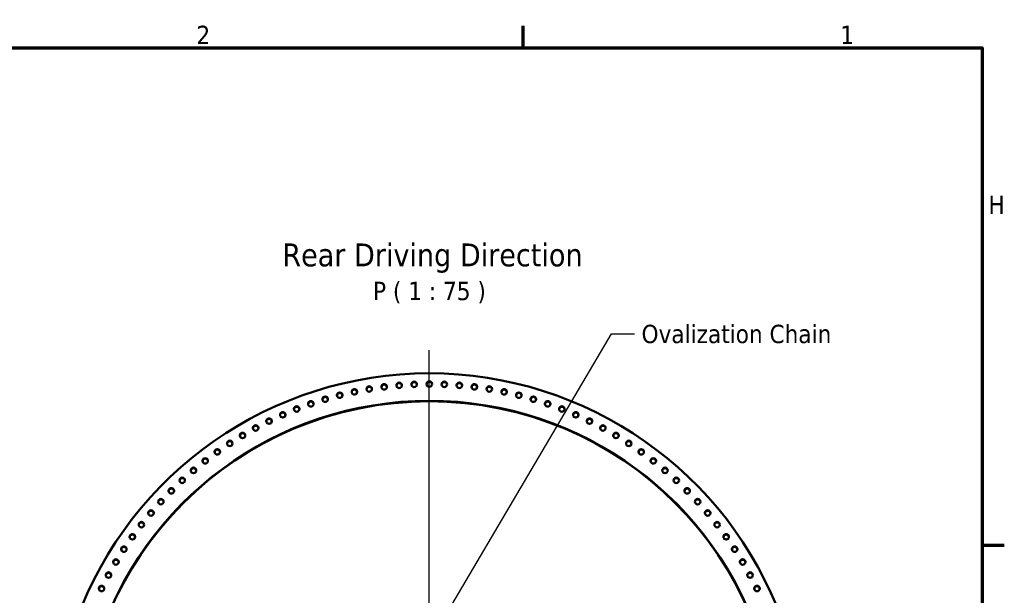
# Model space of a CAD drawing. Header units: millimetres. Extents: x 0 to 63075, y 0 to 44550.
# Tile 49 of 49: x 53699 to 61755, y 38571 to 43280. Entities that reach past the tile are written whole.
import ezdxf

# ---------------------------------------------------------------- set-up
doc = ezdxf.new("R2010")
doc.units = ezdxf.units.MM
doc.header["$LTSCALE"] = 75
for name, color, linetype, lineweight in [('Border (ISO)', 7, 'Continuous', 70), ('Center Mark (ISO)', 7, 'Continuous', 25), ('Symbol (ISO)', 7, 'Continuous', 25), ('Visible (ISO)', 7, 'Continuous', 50)]:
    doc.layers.add(name, color=color, linetype=linetype, lineweight=lineweight)
doc.styles.add('Label Text (ISO)', font='tahoma.ttf')
doc.styles.add('Note Text (ISO)', font='tahoma.ttf')
doc.styles.add('Text Style39', font='tahoma.ttf')
doc.dimstyles.new('Default - Method 1b (ISO)$7', dxfattribs={"dimscale": 75, "dimtxt": 2, "dimasz": 2.5, "dimexe": 3.175, "dimexo": 0, "dimgap": 0.762, "dimtad": 1, "dimtoh": 1, "dimrnd": 1e-08, "dimtxsty": 'Note Text (ISO)', "dimcen": 0.09, "dimdle": 10, "dimclrd": 256, "dimclre": 256, "dimclrt": 256, "dimazin": 2, "dimtfac": 1.75, "dimtmove": 0, "dimatfit": 3, "dimfxl": 1, "dimtolj": 1, "dimlwd": -1, "dimlwe": -1, "dimarcsym": 0})

# ---------------------------------------------------------------- blocks, each defined once
blk = doc.blocks.new('Borders Default Border')
at = {"layer": 'Border (ISO)'}
for p, q in [((770.92, 574), (770.92, 576.4)), ((821, 519.75), (823.4, 519.75))]:
    blk.add_line(p, q, dxfattribs=at)
at = {"layer": 'Border (ISO)', "flags": 128}
blk.add_lwpolyline([(20, 20), (20, 574), (821, 574), (821, 20), (20, 20)], dxfattribs=at)
at = {"layer": 'Border (ISO)', "char_height": 2, "attachment_point": 7, "style": 'Label Text (ISO)'}
for s, insert in [('2', (735.27, 574.4)), ('1', (805.51, 574.4)), ('H', (821.67, 555.87))]:
    blk.add_mtext(s, dxfattribs=dict(at, insert=insert))

msp = doc.modelspace()

# ---------------------------------------------------------------- linework, layer by layer
at = {"layer": 'Center Mark (ISO)', "linetype": 'Continuous'}
msp.add_line((57050.0285, 34057.1502), (57050.0285, 40577.1502), dxfattribs=at)
at = {"layer": 'Visible (ISO)'}
for centre, major_axis, start_param, end_param in [((57050.0285, 37317.1502), (3072.5, 0), 5.411640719, 10.296322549), ((56680.8679, 40271.9264), (22.5, 0), 0.090799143, 3.050793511), ((56803.5705, 40284.6404), (22.5, 0), 0.090799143, 3.050793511), ((56926.6942, 40292.2774), (22.5, 0), 0.090799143, 3.050793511), ((57050.0285, 40294.8246), (22.5, 0), 0.090799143, 3.050793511), ((57173.3629, 40292.2774), (22.5, 0), 0.090799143, 3.050793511), ((57296.4866, 40284.6404), (22.5, 0), 0.090799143, 3.050793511), ((57419.1892, 40271.9264), (22.5, 0), 0.090799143, 3.050793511), ((56317.3771, 40203.5838), (22.5, 0), 0.090799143, 3.050793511), ((56437.5634, 40231.3635), (22.5, 0), 0.090799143, 3.050793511), ((56558.796, 40254.1574), (22.5, 0), 0.090799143, 3.050793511), ((57541.2611, 40254.1574), (22.5, 0), 0.090799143, 3.050793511), ((57662.4937, 40231.3635), (22.5, 0), 0.090799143, 3.050793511), ((57782.68, 40203.5838), (22.5, 0), 0.090799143, 3.050793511), ((57050.0285, 37317.1502), (2847.5, 0), 5.311570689, 10.396392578), ((57050.0285, 37313.0736), (2847.5, 0), 0.000716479, 3.140876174), ((56080.963, 40133.2651), (22.5, 0), 0.090799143, 3.050793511), ((56198.4426, 40170.8657), (22.5, 0), 0.090799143, 3.050793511), ((57901.6145, 40170.8657), (22.5, 0), 0.090799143, 3.050793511), ((58019.0941, 40133.2651), (22.5, 0), 0.090799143, 3.050793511), ((55851.1686, 40043.6816), (22.5, 0), 0.090799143, 3.050793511), ((55965.139, 40090.8462), (22.5, 0), 0.090799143, 3.050793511), ((58134.9181, 40090.8462), (22.5, 0), 0.090799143, 3.050793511), ((58248.8885, 40043.6816), (22.5, 0), 0.090799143, 3.050793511), ((55739.2463, 39991.8518), (22.5, 0), 0.090799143, 3.050793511), ((58360.8108, 39991.8518), (22.5, 0), 0.090799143, 3.050793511), ((55522.3076, 39874.5586), (22.5, 0), 0.090799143, 3.050793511), ((55629.5636, 39935.4453), (22.5, 0), 0.090799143, 3.050793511), ((58470.4935, 39935.4453), (22.5, 0), 0.090799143, 3.050793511), ((58577.7495, 39874.5586), (22.5, 0), 0.090799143, 3.050793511), ((55417.6618, 39809.2956), (22.5, 0), 0.090799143, 3.050793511), ((58682.3953, 39809.2956), (22.5, 0), 0.090799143, 3.050793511), ((55315.8048, 39739.7678), (22.5, 0), 0.090799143, 3.050793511), ((58784.2523, 39739.7678), (22.5, 0), 0.090799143, 3.050793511), ((55216.9107, 39666.0941), (22.5, 0), 0.090799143, 3.050793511), ((58883.1464, 39666.0941), (22.5, 0), 0.090799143, 3.050793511), ((55121.1485, 39588.4003), (22.5, 0), 0.090799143, 3.050793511), ((58978.9086, 39588.4003), (22.5, 0), 0.090799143, 3.050793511), ((55028.6817, 39506.8191), (22.5, 0), 0.090799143, 3.050793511), ((59071.3754, 39506.8191), (22.5, 0), 0.090799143, 3.050793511), ((54939.6684, 39421.4899), (22.5, 0), 0.090799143, 3.050793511), ((59160.3887, 39421.4899), (22.5, 0), 0.090799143, 3.050793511), ((54854.2605, 39332.5586), (22.5, 0), 0.090799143, 3.050793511), ((59245.7966, 39332.5586), (22.5, 0), 0.090799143, 3.050793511), ((54772.6041, 39240.177), (22.5, 0), 0.090799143, 3.050793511), ((59327.4529, 39240.177), (22.5, 0), 0.090799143, 3.050793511), ((54694.8387, 39144.503), (22.5, 0), 0.090799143, 3.050793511), ((59405.2184, 39144.503), (22.5, 0), 0.090799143, 3.050793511), ((54621.097, 39045.7), (22.5, 0), 0.090799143, 3.050793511), ((59478.96, 39045.7), (22.5, 0), 0.090799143, 3.050793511), ((54551.5052, 38943.9368), (22.5, 0), 0.090799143, 3.050793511), ((59548.5519, 38943.9368), (22.5, 0), 0.090799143, 3.050793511), ((54486.182, 38839.3874), (22.5, 0), 0.090799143, 3.050793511), ((59613.8751, 38839.3874), (22.5, 0), 0.090799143, 3.050793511), ((54425.2391, 38732.2302), (22.5, 0), 0.090799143, 3.050793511), ((59674.818, 38732.2302), (22.5, 0), 0.090799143, 3.050793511), ((54368.7807, 38622.6485), (22.5, 0), 0.090799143, 3.050793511), ((59731.2764, 38622.6485), (22.5, 0), 0.090799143, 3.050793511)]:
    msp.add_ellipse(centre, major_axis=major_axis, ratio=0.999078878, start_param=start_param, end_param=end_param, dxfattribs=at)
for centre in [(56680.8679, 40276.003), (56803.5705, 40288.717), (56926.6942, 40296.354), (57050.0285, 40298.9011), (57173.3629, 40296.354), (57296.4866, 40288.717), (57419.1892, 40276.003), (56317.3771, 40207.6604), (56437.5634, 40235.4401), (56558.796, 40258.234), (57541.2611, 40258.234), (57662.4937, 40235.4401), (57782.68, 40207.6604), (56080.963, 40137.3417), (56198.4426, 40174.9423), (57901.6145, 40174.9423), (58019.0941, 40137.3417), (55851.1686, 40047.7582), (55965.139, 40094.9228), (58134.9181, 40094.9228), (58248.8885, 40047.7582), (55629.5636, 39939.5219), (55739.2463, 39995.9284), (58360.8108, 39995.9284), (58470.4935, 39939.5219), (55522.3076, 39878.6351), (58577.7495, 39878.6351), (55417.6618, 39813.3721), (58682.3953, 39813.3721), (55315.8048, 39743.8444), (58784.2523, 39743.8444), (55216.9107, 39670.1707), (58883.1464, 39670.1707), (55121.1485, 39592.4769), (58978.9086, 39592.4769), (55028.6817, 39510.8957), (59071.3754, 39510.8957), (54939.6684, 39425.5665), (59160.3887, 39425.5665), (54854.2605, 39336.6352), (59245.7966, 39336.6352), (54772.6041, 39244.2536), (59327.4529, 39244.2536), (54694.8387, 39148.5796), (59405.2184, 39148.5796), (54621.097, 39049.7766), (59478.96, 39049.7766), (54551.5052, 38948.0134), (59548.5519, 38948.0134), (54486.182, 38843.4639), (59613.8751, 38843.4639), (54425.2391, 38736.3068), (59674.818, 38736.3068), (54368.7807, 38626.7251), (59731.2764, 38626.7251)]:
    msp.add_ellipse(centre, major_axis=(22.5, 0), ratio=0.999078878, dxfattribs=at)

# ---------------------------------------------------------------- block references
at = {"xscale": 75, "yscale": 75, "zscale": 75}
msp.add_blockref('Borders Default Border', (0, 0), dxfattribs=at)

# ---------------------------------------------------------------- texts
at = {"layer": 'Symbol (ISO)', "attachment_point": 7}
for s, insert, char_height, style in [('Rear Driving Direction', (55847.7431, 41208.0542), 187.5, 'Text Style39'), ('P ( 1 : 75 )', (56589.7234, 40958.3423), 150.000002, 'Label Text (ISO)')]:
    msp.add_mtext(s, dxfattribs=dict(at, insert=insert, char_height=char_height, style=style))
at = {"layer": 'Symbol (ISO)', "insert": (58786.7089, 40783.7731), "char_height": 150.000002, "width": 1568.193018, "attachment_point": 1, "style": 'Note Text (ISO)'}
msp.add_mtext('{\\fTahoma|b0|i0;Ovalization Chain}', dxfattribs=at)

# ---------------------------------------------------------------- leaders
at = {"layer": 'Symbol (ISO)', "annotation_type": 0, "has_hookline": 1, "hookline_direction": 0, "text_width": 1548.8583}
msp.add_leader([(56536.2322, 37313.0736), (58542.0589, 40708.7731), (58729.5589, 40708.7731)], dimstyle='Default - Method 1b (ISO)$7', override={"dimtad": 0}, dxfattribs=at)

doc.saveas('drawing.dxf')
